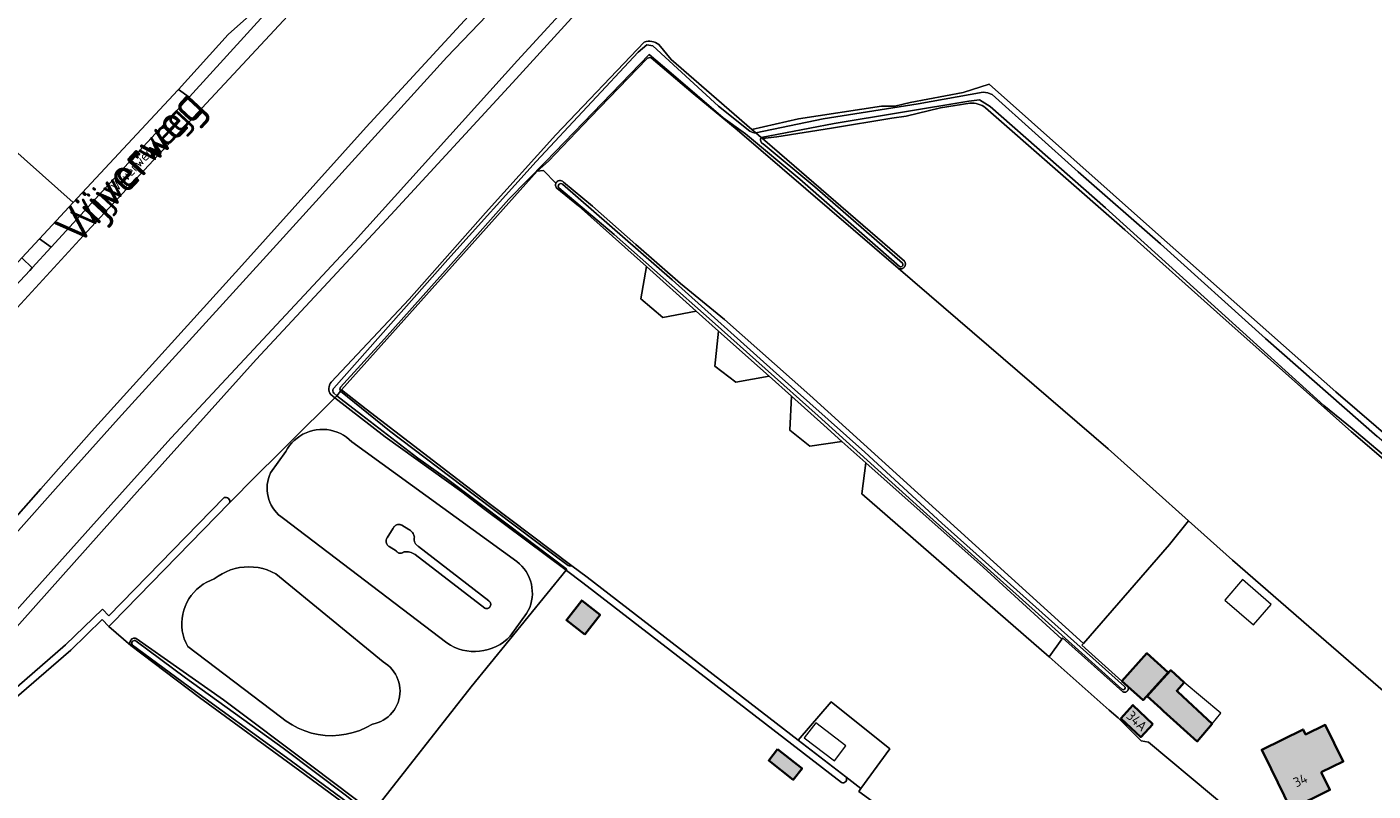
# Model space of a CAD drawing. Header units: metres. Extents: x 200031 to 204075, y 460125 to 464703.
# Tile 107 of 178: x 201683 to 201932, y 463944 to 464085. Entities that reach past the tile are written whole.
import ezdxf
from ezdxf.enums import TextEntityAlignment as Align

# ---------------------------------------------------------------- set-up
doc = ezdxf.new("R2010")
doc.units = ezdxf.units.M
doc.header["$LTSCALE"] = 2
for name, color, linetype, lineweight in [('B-WE-GR-BOS_GEMENGD-GV', 253, 'Continuous', 13), ('B-WE-GR-BOS_LOOF-GV', 253, 'Continuous', 13), ('B-WE-GR-GRAS-GV', 253, 'Continuous', 13), ('B-WE-OG-BEBOUWING-GV', 253, 'Continuous', 35), ('B-WE-OG-BEBOUWING-T18', 253, 'Continuous', 18), ('B-WE-OG-BEBOUWING_LUIFEL-GV', 253, 'Continuous', 18), ('B-WE-OG-TERREIN_ERF-GV', 253, 'Continuous', 18), ('B-WE-OG-TOPOGRAFIE-T18', 250, 'Continuous', 18), ('B-WE-OG-TOPOGRAFIE-T25_2000', 250, 'Continuous', 18), ('B-WE-OG-TOPOGRAFIE-T25_2500', 250, 'Continuous', 18), ('B-WE-OG-WATER-GV', 253, 'Continuous', 18), ('B-WE-OG-WATER_GREPPEL-GV', 253, 'Continuous', 18), ('B-WE-OG-WATER_MEER-GV', 253, 'Continuous', 18), ('B-WE-OG-WATER_SLOOT-GV', 253, 'Continuous', 18), ('B-WE-OG-WEG-GV', 253, 'Continuous', 18), ('B-WE-VH-VERHARDING_BETON-A', 254, 'Continuous', 25), ('B-WE-VH-VERHARDING_BETONSTRAATSTEEN-GV', 253, 'Continuous', 18), ('B-WE-VH-VERHARDING_FUNDERING_ZAND-GV', 253, 'Continuous', 18)]:
    doc.layers.add(name, color=color, linetype=linetype, lineweight=lineweight)
doc.styles.add('NLCS-ISO-M1000-T18', font='NLCS-ISO.ttf', dxfattribs={"height": 1.8})
doc.styles.add('NLCS-ISO-M2000-T25', font='NLCS-ISO.ttf', dxfattribs={"height": 5})
doc.styles.add('NLCS-ISO-M2500-T25', font='NLCS-ISO.ttf', dxfattribs={"height": 6.25})

msp = doc.modelspace()

# ---------------------------------------------------------------- hatches: boundary and pattern name
at = {"layer": 'B-WE-VH-VERHARDING_BETON-A'}
h = msp.add_hatch(color=256, dxfattribs=at)
h.dxf.hatch_style = 1
h.paths.add_polyline_path([(201786.31, 463973.14), (201789.11, 463976.75), (201785.7, 463979.41), (201782.89, 463975.8)])
h = msp.add_hatch(color=256, dxfattribs=at)
h.dxf.hatch_style = 1
h.paths.add_polyline_path([(201886.407, 463963.57), (201889.212, 463961.037), (201893.829, 463966.151), (201889.924, 463969.676), (201885.308, 463964.562), (201886.375, 463963.599)])
h = msp.add_hatch(color=256, dxfattribs=at)
h.dxf.hatch_style = 1
h.paths.add_polyline_path([(201893.02, 463959.02), (201899.22, 463953.42), (201901.95, 463956.66), (201895.66, 463962.55), (201895.426, 463962.761), (201896.822, 463964.305), (201894.341, 463966.548), (201892.94, 463965), (201890, 463961.75), (201892.483, 463959.505)])
h = msp.add_hatch(color=256, dxfattribs=at)
h.dxf.hatch_style = 1
h.paths.add_polyline_path([(201891.039, 463956.63), (201887.343, 463960.136), (201885.153, 463957.637), (201888.803, 463954.234)])
h = msp.add_hatch(color=256, dxfattribs=at)
h.dxf.hatch_style = 1
h.paths.add_polyline_path([(201922.08, 463947.735), (201926.123, 463949.711), (201922.819, 463956.466), (201919.188, 463954.709), (201918.737, 463955.63), (201911.1, 463951.89), (201912.834, 463948.353), (201916.458, 463940.941), (201923.676, 463944.47)])
h = msp.add_hatch(color=256, dxfattribs=at)
h.dxf.hatch_style = 1
h.paths.add_polyline_path([(201821.83, 463951.98), (201820.2, 463949.9), (201824.72, 463946.35), (201826.35, 463948.43)])

# ---------------------------------------------------------------- linework, layer by layer
at = {"layer": 'B-WE-GR-BOS_GEMENGD-GV', "flags": 128}
for points in [[(201667.167, 463978.764), (201685.953, 464000), (201695.31, 464010.576), (201723.036, 464041.177), (201745.96, 464066.71), (201770.59, 464093.501), (201794.21, 464118.603), (201780.226, 464123.9), (201770.83, 464127.92), (201761.248, 464132.857), (201754.357, 464136.838), (201753.472, 464136.816), (201753.698, 464135.299), (201755.679, 464130.766), (201756.947, 464126.929), (201757.392, 464123.265), (201756.937, 464119.64), (201755.1, 464115.773), (201751.912, 464110.254), (201734.064, 464089.922), (201717.348, 464071.964), (201694.464, 464047.391), (201658.526, 464008.29)], [(201796.593, 464100.855), (201772.961, 464074.895), (201750.514, 464050.542), (201725.675, 464023.873), (201705.632, 464001.553), (201704.244, 464000), (201679.994, 463972.852)], [(201739.51, 464019.663), (201753.89, 464034.982), (201767.988, 464050.909), (201780.952, 464065.308), (201797.237, 464082.407)], [(201799.918, 464081.949), (201802.186, 464079.164), (201817.106, 464066.293), (201825.677, 464068.209), (201841.013, 464070.596), (201843.447, 464070.573), (201846.299, 464071.251), (201856.036, 464073.092), (201860.824, 464074.63), (201891.53, 464047.328), (201924.77, 464017.882), (201936.133, 464008.108)], [(201720.739, 463997.392), (201722.77, 463999.475), (201723.656, 464000.377), (201740.194, 464016.796), (201739.43, 464017.389)], [(201680.12, 463962.224), (201690.545, 463971.244), (201697.344, 463977.826), (201698.534, 463976.589), (201719.776, 463998.377)]]:
    msp.add_lwpolyline(points, dxfattribs=at)
at = {"layer": 'B-WE-GR-BOS_GEMENGD-GV'}
for points in [[(201797.237, 464082.407, -0.2495698), (201799.918, 464081.949)], [(201739.43, 464017.389, -0.3386559), (201739.51, 464019.663)], [(201719.776, 463998.377, -0.6776653), (201720.739, 463997.392)]]:
    msp.add_lwpolyline(points, format="xyb", dxfattribs=at)
at = {"layer": 'B-WE-GR-BOS_LOOF-GV', "flags": 128}
for points in [[(201857.294, 464071.134), (201851.858, 464070.261), (201845.54, 464068.738), (201842.912, 464068.343), (201831.795, 464066.515), (201821.701, 464064.947), (201819.072, 464064.596), (201822.207, 464061.891), (201845.22, 464041.992), (201845.253, 464041.943), (201845.284, 464041.892), (201845.311, 464041.838), (201845.334, 464041.783), (201845.353, 464041.727), (201845.369, 464041.669), (201845.381, 464041.611), (201845.389, 464041.552), (201845.393, 464041.492), (201845.393, 464041.432), (201845.388, 464041.373), (201845.38, 464041.314), (201845.368, 464041.255), (201845.352, 464041.198), (201845.333, 464041.142), (201845.309, 464041.087), (201845.282, 464041.033), (201845.252, 464040.982), (201845.218, 464040.933), (201845.18, 464040.886), (201845.14, 464040.842), (201845.097, 464040.801), (201845.052, 464040.763), (201845.003, 464040.728), (201844.953, 464040.696), (201844.9, 464040.667), (201844.846, 464040.642), (201844.79, 464040.621), (201844.733, 464040.604), (201844.675, 464040.59), (201844.616, 464040.581), (201844.557, 464040.575), (201844.497, 464040.573), (201844.438, 464040.576), (201844.378, 464040.582), (201844.319, 464040.593), (201844.261, 464040.607), (201844.205, 464040.625), (201844.149, 464040.647), (201844.095, 464040.672), (201844.065, 464040.688), (201882.809, 464007.387), (201891.038, 464000), (201897.62, 463994.091), (201905.696, 463986.842), (201919.801, 463974.613), (201949.462, 463948.896)], [(201979.94, 463965.678), (201967.224, 463976.339), (201949.432, 463991.867), (201927.616, 464010.56), (201903.969, 464031.537), (201885.845, 464047.76), (201860.184, 464070.296)], [(201703.571, 463972.406), (201719.657, 463961.091), (201736.165, 463948.697), (201747.221, 463940.402), (201765.35, 463963.462), (201782.828, 463985.015), (201767.829, 463996.204), (201763.623, 463999.426), (201749.474, 464009.589), (201740.194, 464016.796), (201723.656, 464000.377), (201722.77, 463999.475), (201720.739, 463997.392), (201699.138, 463975.237), (201698.528, 463974.61), (201702.561, 463971.097)]]:
    msp.add_lwpolyline(points, dxfattribs=at)
at = {"layer": 'B-WE-GR-BOS_LOOF-GV'}
for points in [[(201860.184, 464070.296, 0.1752883), (201857.294, 464071.134)], [(201702.561, 463971.097, -0.4948149), (201702.925, 463972.41)], [(201702.925, 463972.41, -0.195082), (201703.571, 463972.406)]]:
    msp.add_lwpolyline(points, format="xyb", dxfattribs=at)
at = {"layer": 'B-WE-GR-BOS_LOOF-GV', "flags": 128}
for points in [[(201769.949, 463970.923), (201769.216, 463970.602), (201768.458, 463970.348), (201767.681, 463970.161), (201766.89, 463970.044), (201766.092, 463969.997), (201765.293, 463970.021), (201764.499, 463970.115), (201763.716, 463970.279), (201762.951, 463970.511), (201762.21, 463970.81), (201761.497, 463971.173), (201760.82, 463971.598), (201730.713, 463994.551), (201730.254, 463994.876), (201729.824, 463995.238), (201729.426, 463995.636), (201729.064, 463996.066), (201728.739, 463996.525), (201728.455, 463997.011), (201728.212, 463997.518), (201728.014, 463998.045), (201727.861, 463998.586), (201727.755, 463999.138), (201727.696, 463999.698), (201727.685, 464000.26), (201727.721, 464000.821), (201727.805, 464001.377), (201727.936, 464001.924), (201728.113, 464002.458), (201728.335, 464002.975), (201731.142, 464006.875), (201731.466, 464007.441), (201731.837, 464007.977), (201732.253, 464008.479), (201732.711, 464008.943), (201733.207, 464009.366), (201733.737, 464009.745), (201734.298, 464010.077), (201734.886, 464010.359), (201735.496, 464010.59), (201736.123, 464010.767), (201736.763, 464010.89), (201737.411, 464010.957), (201738.063, 464010.969), (201738.714, 464010.924), (201739.358, 464010.823), (201739.991, 464010.667), (201740.608, 464010.458), (201741.205, 464010.196), (201741.777, 464009.883), (201742.32, 464009.523), (201742.831, 464009.117), (201743.304, 464008.669), (201773.762, 463986.573), (201774.242, 463986.171), (201774.686, 463985.73), (201775.091, 463985.252), (201775.452, 463984.741), (201775.769, 463984.201), (201776.037, 463983.635), (201776.257, 463983.049), (201776.425, 463982.445), (201776.54, 463981.83), (201776.602, 463981.207), (201776.611, 463980.581), (201776.565, 463979.957), (201776.466, 463979.338), (201776.314, 463978.731), (201776.111, 463978.139), (201775.857, 463977.566), (201775.555, 463977.018), (201772.514, 463972.806), (201771.938, 463972.252), (201771.315, 463971.751), (201770.65, 463971.306)], [(201714.157, 463980.914), (201714.691, 463981.459), (201715.271, 463981.955), (201715.893, 463982.398), (201716.552, 463982.784), (201717.242, 463983.111), (201717.958, 463983.375), (201718.651, 463983.886), (201719.385, 463984.337), (201720.154, 463984.724), (201720.954, 463985.044), (201721.777, 463985.295), (201722.619, 463985.476), (201723.474, 463985.585), (201724.334, 463985.621), (201725.195, 463985.584), (201726.049, 463985.474), (201726.891, 463985.292), (201727.714, 463985.04), (201728.513, 463984.719), (201729.282, 463984.331), (201749.083, 463968.071), (201749.54, 463967.783), (201749.971, 463967.456), (201750.371, 463967.093), (201750.738, 463966.696), (201751.069, 463966.269), (201751.362, 463965.815), (201751.614, 463965.336), (201751.823, 463964.838), (201751.987, 463964.323), (201752.107, 463963.796), (201752.179, 463963.26), (201752.205, 463962.721), (201752.183, 463962.18), (201752.115, 463961.644), (201752, 463961.116), (201751.839, 463960.6), (201751.634, 463960.1), (201751.386, 463959.62), (201751.097, 463959.163), (201750.769, 463958.734), (201750.405, 463958.334), (201750.007, 463957.968), (201749.579, 463957.638), (201749.124, 463957.346), (201748.645, 463957.096), (201748.147, 463956.888), (201747.631, 463956.724), (201747.104, 463956.606), (201745.97, 463955.978), (201744.784, 463955.455), (201743.555, 463955.041), (201742.295, 463954.739), (201741.012, 463954.552), (201739.718, 463954.481), (201738.422, 463954.527), (201737.136, 463954.689), (201735.87, 463954.967), (201734.634, 463955.357), (201733.438, 463955.857), (201732.292, 463956.463), (201731.205, 463957.17), (201730.186, 463957.971), (201713.046, 463970.955), (201712.704, 463971.638), (201712.424, 463972.348), (201712.208, 463973.08), (201712.057, 463973.828), (201711.973, 463974.587), (201711.956, 463975.35), (201712.007, 463976.112), (201712.126, 463976.866), (201712.31, 463977.607), (201712.559, 463978.329), (201712.871, 463979.026), (201713.243, 463979.692), (201713.673, 463980.323)]]:
    msp.add_lwpolyline(points, close=True, dxfattribs=at)
at = {"layer": 'B-WE-GR-GRAS-GV', "flags": 128}
for points in [[(201860.409, 464217.607), (201853.8, 464201.022), (201846.365, 464182.705), (201842.757, 464175.63), (201838.918, 464169.458), (201834.227, 464162.033), (201827.319, 464154.825), (201811.714, 464138.597), (201798.719, 464125.418), (201793.243, 464120.616), (201794.21, 464118.603), (201770.59, 464093.501), (201745.96, 464066.71), (201723.036, 464041.177), (201695.31, 464010.576), (201685.953, 464000), (201667.167, 463978.764)], [(201675.933, 463985.744), (201688.683, 464000), (201700.313, 464013.003), (201729.433, 464045), (201760.812, 464079.631), (201788.856, 464108.864), (201793.332, 464114.28), (201796.421, 464117.765), (201797.337, 464118.952), (201806.2, 464128.181), (201826.048, 464149.033), (201837.646, 464161.941), (201843.216, 464168.802), (201846.458, 464173.69), (201849.751, 464180.843), (201855.533, 464195.651), (201859.807, 464206.469), (201862.974, 464214.538)], [(201645.327, 464061.479), (201651.511, 464057.103), (201676.887, 464038.186), (201677.75, 464037.598), (201677.769, 464037.585), (201677.773, 464037.582), (201682.481, 464042.628), (201685.708, 464046.096), (201691.945, 464052.799), (201653.454, 464087.044), (201715.663, 464156.528), (201717.651, 464158.749), (201718.6, 464159.809), (201719.618, 464160.946), (201656.299, 464197.078), (201473.452, 463999.74), (201473.51, 463999.711)], [(201797.592, 464104.895), (201773.87, 464079.026), (201743.808, 464045.672), (201710.027, 464009.415), (201701.548, 464000), (201675.614, 463971.199)], [(201679.994, 463972.852), (201704.244, 464000), (201705.632, 464001.553), (201725.675, 464023.873), (201750.514, 464050.542), (201772.961, 464074.895), (201796.593, 464100.855)], [(201797.7, 464079.287), (201787.337, 464068.543), (201779.609, 464060.413), (201777.493, 464058.613)], [(201782.336, 464056.589), (201787.675, 464052.162), (201795.669, 464045.068), (201803.951, 464037.85), (201812.058, 464031.233), (201827.761, 464017.305), (201878.211, 463971.451), (201894.071, 463989.758), (201897.62, 463994.091), (201891.038, 464000), (201882.809, 464007.387), (201844.065, 464040.688), (201814.344, 464066.234), (201806.232, 464072.903), (201798.49, 464079.499)], [(201780.952, 464056.379), (201778.646, 464058.685), (201777.493, 464058.613), (201741.39, 464018.261), (201745.937, 464014.724), (201764.451, 464000.507), (201768.652, 463997.29), (201783.915, 463985.829), (201786.715, 463983.727), (201825.632, 463953.643), (201831.682, 463960.724), (201842.54, 463952.034), (201837.171, 463944.724), (201836.79, 463944.2), (201840.623, 463941.422), (201852.545, 463932.779), (201857.845, 463928.437)], [(201777.493, 464058.613), (201778.646, 464058.685), (201780.952, 464056.379)], [(201797.636, 464041.012), (201785.128, 464052.203), (201781.118, 464055.433)], [(201913.485, 463933.85), (201890.216, 463953.262), (201888.845, 463953.514), (201884.611, 463957.747), (201882.99, 463959.182), (201871.906, 463968.992), (201837.379, 463999.066), (201838.116, 464004.815), (201833.696, 464008.758), (201827.79, 464007.866), (201824.066, 464010.851), (201824.381, 464017.082), (201820.249, 464020.779), (201814.104, 464019.702), (201810.264, 464022.639), (201810.947, 464029.102), (201806.83, 464032.785), (201800.655, 464031.588), (201796.64, 464035.017), (201797.636, 464041.012)], [(201663.742, 463876.207), (201688.504, 463860.777), (201716.276, 463843.828), (201718.538, 463844.737), (201721.688, 463846.002), (201726.765, 463848.561), (201734.938, 463852.256), (201735.479, 463852.501), (201734.985, 463853.57), (201717.721, 463889.725), (201711.451, 463903.14), (201750.305, 463921.435), (201760.717, 463925.85), (201761.956, 463927.467), (201761.489, 463927.844), (201751.207, 463935.146), (201733.72, 463948.002), (201715.223, 463961.492), (201702.561, 463971.097), (201698.528, 463974.61), (201697.309, 463975.876), (201691.475, 463970.228), (201681.023, 463961.184)]]:
    msp.add_lwpolyline(points, dxfattribs=at)
at = {"layer": 'B-WE-GR-GRAS-GV'}
for points in [[(201798.49, 464079.499, 0.2929572), (201797.7, 464079.287)], [(201781.118, 464055.433, -0.3129071), (201780.952, 464056.379)], [(201780.952, 464056.379, -0.5360644), (201782.336, 464056.589)]]:
    msp.add_lwpolyline(points, format="xyb", dxfattribs=at)
at = {"layer": 'B-WE-GR-GRAS-GV', "flags": 128}
for points in [[(201797.636, 464041.012), (201796.64, 464035.017), (201800.655, 464031.588), (201806.83, 464032.785)], [(201810.947, 464029.102), (201810.264, 464022.639), (201814.104, 464019.702), (201820.249, 464020.779)], [(201833.696, 464008.758), (201830.372, 464011.722), (201824.381, 464017.082), (201824.066, 464010.851), (201827.79, 464007.866)], [(201874.242, 463972.287), (201859.741, 463985.528), (201838.116, 464004.815), (201837.379, 463999.066), (201871.906, 463968.992)], [(201749.784, 463990.877), (201749.74, 463990.789), (201749.704, 463990.697), (201749.675, 463990.603), (201749.656, 463990.506), (201749.645, 463990.408), (201749.642, 463990.309), (201749.648, 463990.211), (201749.663, 463990.113), (201749.686, 463990.017), (201749.718, 463989.924), (201749.758, 463989.834), (201749.806, 463989.747), (201749.861, 463989.665), (201749.923, 463989.588), (201749.991, 463989.517), (201750.065, 463989.453), (201750.145, 463989.395), (201750.23, 463989.344), (201751.49, 463988.541), (201751.54, 463988.476), (201751.595, 463988.415), (201751.655, 463988.36), (201751.72, 463988.309), (201751.789, 463988.265), (201751.861, 463988.226), (201751.936, 463988.194), (201752.014, 463988.168), (201752.094, 463988.149), (201752.175, 463988.137), (201752.256, 463988.132), (201752.338, 463988.134), (201752.42, 463988.142), (201752.5, 463988.158), (201752.579, 463988.181), (201752.656, 463988.21), (201752.729, 463988.245), (201752.8, 463988.287), (201752.867, 463988.335), (201752.929, 463988.388), (201753.201, 463988.404), (201753.474, 463988.398), (201753.745, 463988.369), (201754.012, 463988.318), (201754.275, 463988.245), (201754.531, 463988.15), (201754.778, 463988.035), (201755.014, 463987.899), (201767.839, 463977.994), (201767.899, 463977.968), (201767.962, 463977.947), (201768.026, 463977.932), (201768.091, 463977.922), (201768.156, 463977.918), (201768.222, 463977.92), (201768.287, 463977.927), (201768.352, 463977.94), (201768.415, 463977.958), (201768.476, 463977.982), (201768.535, 463978.011), (201768.591, 463978.045), (201768.644, 463978.083), (201768.694, 463978.127), (201768.74, 463978.174), (201768.781, 463978.225), (201768.818, 463978.279), (201768.85, 463978.337), (201768.877, 463978.397), (201768.899, 463978.459), (201768.915, 463978.522), (201768.926, 463978.587), (201768.931, 463978.653), (201768.93, 463978.718), (201768.924, 463978.784), (201768.912, 463978.848), (201768.895, 463978.912), (201768.872, 463978.973), (201768.844, 463979.033), (201768.811, 463979.09), (201768.773, 463979.143), (201768.731, 463979.194), (201768.684, 463979.24), (201768.634, 463979.282), (201768.58, 463979.32), (201755.638, 463989.381), (201755.527, 463989.442), (201755.421, 463989.512), (201755.322, 463989.59), (201755.23, 463989.677), (201755.146, 463989.772), (201755.07, 463989.873), (201755.004, 463989.981), (201754.946, 463990.093), (201754.899, 463990.211), (201754.862, 463990.332), (201754.835, 463990.456), (201754.819, 463990.581), (201754.814, 463990.708), (201754.82, 463990.834), (201754.837, 463990.959), (201754.864, 463991.083), (201754.824, 463991.263), (201754.768, 463991.439), (201754.696, 463991.608), (201754.609, 463991.771), (201754.507, 463991.925), (201754.392, 463992.069), (201754.264, 463992.202), (201754.125, 463992.323), (201753.975, 463992.43), (201753.816, 463992.524), (201752.563, 463993.272), (201752.479, 463993.32), (201752.391, 463993.361), (201752.3, 463993.394), (201752.206, 463993.419), (201752.111, 463993.436), (201752.014, 463993.444), (201751.917, 463993.443), (201751.821, 463993.434), (201751.725, 463993.417), (201751.632, 463993.391), (201751.541, 463993.357), (201751.453, 463993.316), (201751.37, 463993.267), (201751.291, 463993.21), (201751.217, 463993.147), (201751.149, 463993.078), (201751.088, 463993.003), (201751.033, 463992.923), (201750.986, 463992.838), (201750.946, 463992.75), (201749.836, 463990.961)], [(201837.171, 463944.724), (201842.54, 463952.034), (201831.682, 463960.724), (201825.632, 463953.643), (201834.406, 463946.861)]]:
    msp.add_lwpolyline(points, close=True, dxfattribs=at)
at = {"layer": 'B-WE-OG-BEBOUWING-GV', "flags": 128}
for points in [[(201786.31, 463973.14), (201789.11, 463976.75), (201785.7, 463979.41), (201782.89, 463975.8)], [(201886.407, 463963.57), (201889.212, 463961.037), (201893.829, 463966.151), (201889.924, 463969.676), (201885.308, 463964.562), (201886.375, 463963.599)], [(201893.02, 463959.02), (201899.22, 463953.42), (201901.95, 463956.66), (201895.66, 463962.55), (201895.426, 463962.761), (201896.822, 463964.305), (201894.341, 463966.548), (201892.94, 463965), (201890, 463961.75), (201892.483, 463959.505)], [(201891.039, 463956.63), (201887.343, 463960.136), (201885.153, 463957.637), (201888.803, 463954.234)], [(201922.08, 463947.735), (201926.123, 463949.711), (201922.819, 463956.466), (201919.188, 463954.709), (201918.737, 463955.63), (201911.1, 463951.89), (201912.834, 463948.353), (201916.458, 463940.941), (201923.676, 463944.47)], [(201821.83, 463951.98), (201820.2, 463949.9), (201824.72, 463946.35), (201826.35, 463948.43)]]:
    msp.add_lwpolyline(points, close=True, dxfattribs=at)
at = {"layer": 'B-WE-OG-BEBOUWING_LUIFEL-GV', "flags": 128}
for points in [[(201909.594, 463974.915), (201912.869, 463978.693), (201907.58, 463983.278), (201904.305, 463979.5)], [(201901.95, 463956.66), (201903.588, 463958.604), (201896.822, 463964.305), (201895.426, 463962.761), (201895.66, 463962.55)], [(201828.88, 463956.856), (201826.753, 463954.077), (201832.31, 463949.821), (201834.438, 463952.6)]]:
    msp.add_lwpolyline(points, close=True, dxfattribs=at)
at = {"layer": 'B-WE-OG-TERREIN_ERF-GV', "flags": 128}
for points in [[(201711.357, 464073.664), (201720.506, 464083.813), (201727.252, 464089.813), (201740.731, 464106.371), (201744.237, 464110.79), (201745.792, 464109.912), (201750.329, 464115.578), (201752.55, 464120.447), (201753.235, 464124.64), (201751.828, 464129.573), (201750.135, 464134.464), (201747.702, 464137.262), (201745.825, 464140.204), (201715.663, 464156.528), (201653.454, 464087.044), (201691.945, 464052.799), (201711.243, 464073.538)], [(201786.31, 463973.14), (201782.89, 463975.8), (201785.7, 463979.41), (201789.11, 463976.75)], [(201895.66, 463962.55), (201901.95, 463956.66), (201899.22, 463953.42), (201893.02, 463959.02), (201892.483, 463959.505), (201890, 463961.75), (201892.94, 463965), (201894.341, 463966.548), (201896.822, 463964.305), (201895.426, 463962.761)], [(201885.153, 463957.637), (201887.343, 463960.136), (201891.039, 463956.63), (201888.803, 463954.234)], [(201922.819, 463956.466), (201926.123, 463949.711), (201922.08, 463947.735), (201923.676, 463944.47), (201916.458, 463940.941), (201912.834, 463948.353), (201911.1, 463951.89), (201918.737, 463955.63), (201919.188, 463954.709)], [(201821.83, 463951.98), (201826.35, 463948.43), (201824.72, 463946.35), (201820.2, 463949.9)]]:
    msp.add_lwpolyline(points, close=True, dxfattribs=at)
for points in [[(201949.462, 463948.896), (201919.801, 463974.613), (201905.696, 463986.842), (201897.62, 463994.091), (201894.071, 463989.758), (201878.211, 463971.451), (201877.95, 463971.149), (201885.308, 463964.562), (201889.924, 463969.676), (201893.829, 463966.151), (201889.212, 463961.037), (201886.407, 463963.57), (201886.437, 463963.517), (201886.461, 463963.461), (201886.481, 463963.404), (201886.496, 463963.345), (201886.506, 463963.285), (201886.511, 463963.224), (201886.51, 463963.163), (201886.504, 463963.103), (201886.493, 463963.043), (201886.476, 463962.984), (201886.455, 463962.927), (201886.429, 463962.872), (201886.398, 463962.82), (201886.363, 463962.77), (201886.323, 463962.724), (201886.28, 463962.681), (201886.233, 463962.642), (201886.184, 463962.607), (201886.131, 463962.577), (201886.076, 463962.551), (201886.018, 463962.53), (201885.96, 463962.514), (201885.9, 463962.504), (201885.839, 463962.498), (201885.778, 463962.498), (201885.717, 463962.503), (201885.658, 463962.514), (201885.599, 463962.529), (201885.541, 463962.55), (201885.486, 463962.575), (201874.395, 463972.503), (201874.242, 463972.287), (201871.906, 463968.992), (201882.99, 463959.182), (201884.611, 463957.747), (201888.845, 463953.514), (201890.216, 463953.262), (201913.485, 463933.85)], [(201833.602, 463945.831), (201785.923, 463982.691), (201782.929, 463984.939), (201782.828, 463985.015), (201765.35, 463963.462), (201747.221, 463940.402), (201749.489, 463938.701), (201769.413, 463924.178), (201788.203, 463909.831)], [(201857.845, 463928.437), (201852.545, 463932.779), (201840.623, 463941.422), (201836.79, 463944.2), (201837.171, 463944.724), (201834.406, 463946.861)]]:
    msp.add_lwpolyline(points, dxfattribs=at)
at = {"layer": 'B-WE-OG-TERREIN_ERF-GV'}
msp.add_lwpolyline([(201834.406, 463946.861, -0.7841314), (201833.602, 463945.831)], format="xyb", dxfattribs=at)
at = {"layer": 'B-WE-OG-WATER-GV', "flags": 128}
for points in [[(201798.841, 464081.719), (201797.736, 464081.876), (201796.088, 464080.521), (201777.28, 464060.389), (201761.007, 464042.271), (201740.025, 464018.583), (201739.93, 464018.481)], [(201741.248, 464018.771), (201749.328, 464027.673), (201763.131, 464043.097), (201772.257, 464053.446), (201779.078, 464060.344), (201798.166, 464080.101), (201802.625, 464076.307), (201811.786, 464068.433), (201815.914, 464065.446), (201825.951, 464057.14), (201844.298, 464041.02)], [(201816.699, 464065.951), (201810.945, 464070.581), (201798.841, 464081.719)], [(201818.822, 464064.812), (201817.832, 464065.666)], [(201844.833, 464041.614), (201828.67, 464055.689), (201819.179, 464063.599)], [(201740.026, 464017.656), (201740.572, 464017.171), (201741.21, 464018.022)], [(201702.882, 463971.195), (201713.119, 463963.612), (201731.258, 463950.434), (201747.11, 463938.797), (201760.835, 463928.699), (201770.78, 463921.168), (201786.916, 463909.028)], [(201787.476, 463909.654), (201773.5, 463920.074), (201762.421, 463928.073), (201746.749, 463939.802), (201742.314, 463943.385), (201730.679, 463952.159), (201712.646, 463965.154), (201703.561, 463971.936)]]:
    msp.add_lwpolyline(points, dxfattribs=at)
at = {"layer": 'B-WE-OG-WATER-GV'}
for points in [[(201817.832, 464065.666, -0.1484412), (201816.699, 464065.951)], [(201819.179, 464063.599, -0.4720168), (201818.822, 464064.812)], [(201844.298, 464041.02, 0.8831241), (201844.833, 464041.614)], [(201739.93, 464018.481, 0.3519728), (201740.026, 464017.656)], [(201741.21, 464018.022, -0.2668145), (201741.248, 464018.771)], [(201703.561, 463971.936, 0.9294692), (201702.882, 463971.195)]]:
    msp.add_lwpolyline(points, format="xyb", dxfattribs=at)
at = {"layer": 'B-WE-OG-WATER_GREPPEL-GV', "flags": 128}
for points in [[(201687.868, 464044.559), (201704.858, 464063.085), (201713.322, 464072.211), (201711.357, 464073.664), (201711.243, 464073.538), (201691.945, 464052.799), (201685.708, 464046.096)], [(201677.77, 464037.579), (201677.751, 464037.558), (201676.537, 464036.257), (201674.708, 464034.335), (201654.766, 464013.38), (201656.906, 464011.523), (201661.635, 464016.494), (201683.956, 464040.293), (201684.392, 464040.769), (201682.481, 464042.628), (201677.773, 464037.582)]]:
    msp.add_lwpolyline(points, close=True, dxfattribs=at)
at = {"layer": 'B-WE-OG-WATER_GREPPEL-GV'}
for points in [[(201782.191, 464056.162, 0.9514442), (201781.492, 464055.506)], [(201720.739, 463997.392, 0.6776653), (201719.776, 463998.377)], [(201782.809, 463985.338, -0.1878242), (201782.929, 463984.939)], [(201783.915, 463985.829, -0.0818524), (201783.183, 463985.847)], [(201885.319, 463963.087, 1.1947598), (201885.771, 463963.56)], [(201833.602, 463945.831, 0.7841314), (201834.406, 463946.861)]]:
    msp.add_lwpolyline(points, format="xyb", dxfattribs=at)
at = {"layer": 'B-WE-OG-WATER_GREPPEL-GV', "flags": 128}
for points in [[(201781.492, 464055.506), (201791.678, 464046.937), (201809.738, 464030.938), (201829.339, 464013.492), (201849.36, 463995.338), (201869.301, 463977.431), (201885.319, 463963.087)], [(201885.771, 463963.56), (201864.758, 463982.383), (201852.133, 463993.666), (201837.907, 464006.76), (201821.016, 464021.85), (201802.377, 464038.526), (201782.191, 464056.162)], [(201783.183, 463985.847), (201777.419, 463990.174), (201765.93, 463998.848), (201750.262, 464010.708), (201741.21, 464018.022), (201740.572, 464017.171), (201745.105, 464013.646), (201755.506, 464005.659), (201760.784, 464001.905), (201772.213, 463993.325), (201782.809, 463985.338)], [(201719.776, 463998.377), (201698.534, 463976.589), (201697.344, 463977.826), (201690.545, 463971.244), (201680.12, 463962.224)], [(201681.023, 463961.184), (201691.475, 463970.228), (201697.309, 463975.876), (201698.528, 463974.61), (201699.138, 463975.237), (201720.739, 463997.392)], [(201825.632, 463953.643), (201786.715, 463983.727), (201783.915, 463985.829)], [(201782.929, 463984.939), (201785.923, 463982.691), (201833.602, 463945.831)], [(201834.406, 463946.861), (201825.632, 463953.643)]]:
    msp.add_lwpolyline(points, dxfattribs=at)
at = {"layer": 'B-WE-OG-WATER_MEER-GV', "flags": 128}
for points in [[(201735.496, 464010.59), (201734.886, 464010.359), (201734.298, 464010.077), (201733.737, 464009.745), (201733.207, 464009.366), (201732.711, 464008.943), (201732.253, 464008.479), (201731.837, 464007.977), (201731.466, 464007.441), (201731.142, 464006.875), (201728.335, 464002.975), (201728.113, 464002.458), (201727.936, 464001.924), (201727.805, 464001.377), (201727.721, 464000.821), (201727.685, 464000.26), (201727.696, 463999.698), (201727.755, 463999.138), (201727.861, 463998.586), (201728.014, 463998.045), (201728.212, 463997.518), (201728.455, 463997.011), (201728.739, 463996.525), (201729.064, 463996.066), (201729.426, 463995.636), (201729.824, 463995.238), (201730.254, 463994.876), (201730.713, 463994.551), (201760.82, 463971.598), (201761.497, 463971.173), (201762.21, 463970.81), (201762.951, 463970.511), (201763.716, 463970.279), (201764.499, 463970.115), (201765.293, 463970.021), (201766.092, 463969.997), (201766.89, 463970.044), (201767.681, 463970.161), (201768.458, 463970.348), (201769.216, 463970.602), (201769.949, 463970.923), (201770.65, 463971.306), (201771.315, 463971.751), (201771.938, 463972.252), (201772.514, 463972.806), (201775.555, 463977.018), (201775.857, 463977.566), (201776.111, 463978.139), (201776.314, 463978.731), (201776.466, 463979.338), (201776.565, 463979.957), (201776.611, 463980.581), (201776.602, 463981.207), (201776.54, 463981.83), (201776.425, 463982.445), (201776.257, 463983.049), (201776.037, 463983.635), (201775.769, 463984.201), (201775.452, 463984.741), (201775.091, 463985.252), (201774.686, 463985.73), (201774.242, 463986.171), (201773.762, 463986.573), (201743.304, 464008.669), (201742.831, 464009.117), (201742.32, 464009.523), (201741.777, 464009.883), (201741.205, 464010.196), (201740.608, 464010.458), (201739.991, 464010.667), (201739.358, 464010.823), (201738.714, 464010.924), (201738.063, 464010.969), (201737.411, 464010.957), (201736.763, 464010.89), (201736.123, 464010.767)], [(201749.784, 463990.877), (201749.836, 463990.961), (201750.946, 463992.75), (201750.986, 463992.838), (201751.033, 463992.923), (201751.088, 463993.003), (201751.149, 463993.078), (201751.217, 463993.147), (201751.291, 463993.21), (201751.37, 463993.267), (201751.453, 463993.316), (201751.541, 463993.357), (201751.632, 463993.391), (201751.725, 463993.417), (201751.821, 463993.434), (201751.917, 463993.443), (201752.014, 463993.444), (201752.111, 463993.436), (201752.206, 463993.419), (201752.3, 463993.394), (201752.391, 463993.361), (201752.479, 463993.32), (201752.563, 463993.272), (201753.816, 463992.524), (201753.975, 463992.43), (201754.125, 463992.323), (201754.264, 463992.202), (201754.392, 463992.069), (201754.507, 463991.925), (201754.609, 463991.771), (201754.696, 463991.608), (201754.768, 463991.439), (201754.824, 463991.263), (201754.864, 463991.083), (201754.837, 463990.959), (201754.82, 463990.834), (201754.814, 463990.708), (201754.819, 463990.581), (201754.835, 463990.456), (201754.862, 463990.332), (201754.899, 463990.211), (201754.946, 463990.093), (201755.004, 463989.981), (201755.07, 463989.873), (201755.146, 463989.772), (201755.23, 463989.677), (201755.322, 463989.59), (201755.421, 463989.512), (201755.527, 463989.442), (201755.638, 463989.381), (201768.58, 463979.32), (201768.634, 463979.282), (201768.684, 463979.24), (201768.731, 463979.194), (201768.773, 463979.143), (201768.811, 463979.09), (201768.844, 463979.033), (201768.872, 463978.973), (201768.895, 463978.912), (201768.912, 463978.848), (201768.924, 463978.784), (201768.93, 463978.718), (201768.931, 463978.653), (201768.926, 463978.587), (201768.915, 463978.522), (201768.899, 463978.459), (201768.877, 463978.397), (201768.85, 463978.337), (201768.818, 463978.279), (201768.781, 463978.225), (201768.74, 463978.174), (201768.694, 463978.127), (201768.644, 463978.083), (201768.591, 463978.045), (201768.535, 463978.011), (201768.476, 463977.982), (201768.415, 463977.958), (201768.352, 463977.94), (201768.287, 463977.927), (201768.222, 463977.92), (201768.156, 463977.918), (201768.091, 463977.922), (201768.026, 463977.932), (201767.962, 463977.947), (201767.899, 463977.968), (201767.839, 463977.994), (201755.014, 463987.899), (201754.778, 463988.035), (201754.531, 463988.15), (201754.275, 463988.245), (201754.012, 463988.318), (201753.745, 463988.369), (201753.474, 463988.398), (201753.201, 463988.404), (201752.929, 463988.388), (201752.867, 463988.335), (201752.8, 463988.287), (201752.729, 463988.245), (201752.656, 463988.21), (201752.579, 463988.181), (201752.5, 463988.158), (201752.42, 463988.142), (201752.338, 463988.134), (201752.256, 463988.132), (201752.175, 463988.137), (201752.094, 463988.149), (201752.014, 463988.168), (201751.936, 463988.194), (201751.861, 463988.226), (201751.789, 463988.265), (201751.72, 463988.309), (201751.655, 463988.36), (201751.595, 463988.415), (201751.54, 463988.476), (201751.49, 463988.541), (201750.23, 463989.344), (201750.145, 463989.395), (201750.065, 463989.453), (201749.991, 463989.517), (201749.923, 463989.588), (201749.861, 463989.665), (201749.806, 463989.747), (201749.758, 463989.834), (201749.718, 463989.924), (201749.686, 463990.017), (201749.663, 463990.113), (201749.648, 463990.211), (201749.642, 463990.309), (201749.645, 463990.408), (201749.656, 463990.506), (201749.675, 463990.603), (201749.704, 463990.697), (201749.74, 463990.789)], [(201752.205, 463962.721), (201752.179, 463963.26), (201752.107, 463963.796), (201751.987, 463964.323), (201751.823, 463964.838), (201751.614, 463965.336), (201751.362, 463965.815), (201751.069, 463966.269), (201750.738, 463966.696), (201750.371, 463967.093), (201749.971, 463967.456), (201749.54, 463967.783), (201749.083, 463968.071), (201729.282, 463984.331), (201728.513, 463984.719), (201727.714, 463985.04), (201726.891, 463985.292), (201726.049, 463985.474), (201725.195, 463985.584), (201724.334, 463985.621), (201723.474, 463985.585), (201722.619, 463985.476), (201721.777, 463985.295), (201720.954, 463985.044), (201720.154, 463984.724), (201719.385, 463984.337), (201718.651, 463983.886), (201717.958, 463983.375), (201717.242, 463983.111), (201716.552, 463982.784), (201715.893, 463982.398), (201715.271, 463981.955), (201714.691, 463981.459), (201714.157, 463980.914), (201713.673, 463980.323), (201713.243, 463979.692), (201712.871, 463979.026), (201712.559, 463978.329), (201712.31, 463977.607), (201712.126, 463976.866), (201712.007, 463976.112), (201711.956, 463975.35), (201711.973, 463974.587), (201712.057, 463973.828), (201712.208, 463973.08), (201712.424, 463972.348), (201712.704, 463971.638), (201713.046, 463970.955), (201730.186, 463957.971), (201731.205, 463957.17), (201732.292, 463956.463), (201733.438, 463955.857), (201734.634, 463955.357), (201735.87, 463954.967), (201737.136, 463954.689), (201738.422, 463954.527), (201739.718, 463954.481), (201741.012, 463954.552), (201742.295, 463954.739), (201743.555, 463955.041), (201744.784, 463955.455), (201745.97, 463955.978), (201747.104, 463956.606), (201747.631, 463956.724), (201748.147, 463956.888), (201748.645, 463957.096), (201749.124, 463957.346), (201749.579, 463957.638), (201750.007, 463957.968), (201750.405, 463958.334), (201750.769, 463958.734), (201751.097, 463959.163), (201751.386, 463959.62), (201751.634, 463960.1), (201751.839, 463960.6), (201752, 463961.116), (201752.115, 463961.644), (201752.183, 463962.18)]]:
    msp.add_lwpolyline(points, close=True, dxfattribs=at)
at = {"layer": 'B-WE-OG-WATER_SLOOT-GV', "flags": 128}
for points in [[(201788.856, 464108.864), (201760.812, 464079.631), (201729.433, 464045), (201700.313, 464013.003), (201688.683, 464000), (201675.933, 463985.744)], [(201675.614, 463971.199), (201701.548, 464000), (201710.027, 464009.415), (201743.808, 464045.672), (201773.87, 464079.026), (201797.592, 464104.895)], [(201797.237, 464082.407), (201780.952, 464065.308), (201767.988, 464050.909), (201753.89, 464034.982), (201739.51, 464019.663)], [(201739.93, 464018.481), (201740.025, 464018.583), (201761.007, 464042.271), (201777.28, 464060.389), (201796.088, 464080.521), (201797.736, 464081.876), (201798.841, 464081.719), (201810.945, 464070.581), (201816.699, 464065.951)], [(201815.914, 464065.446), (201811.786, 464068.433), (201802.625, 464076.307), (201798.166, 464080.101), (201779.078, 464060.344), (201772.257, 464053.446), (201763.131, 464043.097), (201749.328, 464027.673), (201741.248, 464018.771)], [(201817.832, 464065.666), (201817.106, 464066.293), (201802.186, 464079.164), (201799.918, 464081.949)], [(201741.21, 464018.022), (201741.39, 464018.261), (201777.493, 464058.613), (201779.609, 464060.413), (201787.337, 464068.543), (201797.7, 464079.287)], [(201798.49, 464079.499), (201806.232, 464072.903), (201814.344, 464066.234), (201844.065, 464040.688), (201844.095, 464040.672), (201844.149, 464040.647), (201844.205, 464040.625), (201844.261, 464040.607), (201844.319, 464040.593), (201844.378, 464040.582), (201844.438, 464040.576), (201844.497, 464040.573), (201844.557, 464040.575), (201844.616, 464040.581), (201844.675, 464040.59), (201844.733, 464040.604), (201844.79, 464040.621), (201844.846, 464040.642), (201844.9, 464040.667), (201844.953, 464040.696), (201845.003, 464040.728), (201845.052, 464040.763), (201845.097, 464040.801), (201845.14, 464040.842), (201845.18, 464040.886), (201845.218, 464040.933), (201845.252, 464040.982), (201845.282, 464041.033), (201845.309, 464041.087), (201845.333, 464041.142), (201845.352, 464041.198), (201845.368, 464041.255), (201845.38, 464041.314), (201845.388, 464041.373), (201845.393, 464041.432), (201845.393, 464041.492), (201845.389, 464041.552), (201845.381, 464041.611), (201845.369, 464041.669), (201845.353, 464041.727), (201845.334, 464041.783), (201845.311, 464041.838), (201845.284, 464041.892), (201845.253, 464041.943), (201845.22, 464041.992), (201822.207, 464061.891), (201819.072, 464064.596), (201818.822, 464064.812)], [(201936.133, 464008.108), (201924.77, 464017.882), (201891.53, 464047.328), (201860.824, 464074.63), (201856.036, 464073.092), (201846.299, 464071.251), (201843.447, 464070.573), (201841.013, 464070.596), (201825.677, 464068.209), (201817.106, 464066.293)], [(201817.832, 464065.666), (201830.205, 464068.226), (201847.76, 464071.033), (201859.713, 464073.133)], [(201859.713, 464073.133), (201847.76, 464071.033), (201830.205, 464068.226), (201817.832, 464065.666), (201818.822, 464064.812), (201832.281, 464067.376), (201857.086, 464071.522), (201859.083, 464071.713), (201861.051, 464070.524), (201882.275, 464051.842), (201922.541, 464015.383), (201927.81, 464011.105), (201939.624, 464001.094), (201940.881, 464000), (201964.81, 463979.18), (201980.54, 463965.862)], [(201861.414, 464072.699), (201877.264, 464058.47), (201892.433, 464045.168), (201911.794, 464027.738), (201932.361, 464009.644)], [(201982.002, 463966.312), (201961.734, 463984.201), (201944.259, 463999.552), (201932.361, 464009.644), (201911.794, 464027.738), (201892.433, 464045.168), (201877.264, 464058.47), (201861.414, 464072.699)], [(201860.184, 464070.296), (201885.845, 464047.76), (201903.969, 464031.537), (201927.616, 464010.56), (201949.432, 463991.867), (201967.224, 463976.339), (201979.94, 463965.678), (201980.54, 463965.862), (201964.81, 463979.18), (201940.881, 464000), (201939.624, 464001.094), (201927.81, 464011.105), (201922.541, 464015.383), (201882.275, 464051.842), (201861.051, 464070.524), (201859.083, 464071.713), (201857.086, 464071.522), (201832.281, 464067.376), (201818.822, 464064.812)], [(201819.072, 464064.596), (201821.701, 464064.947), (201831.795, 464066.515), (201842.912, 464068.343), (201845.54, 464068.738), (201851.858, 464070.261), (201857.294, 464071.134)], [(201844.298, 464041.02), (201825.951, 464057.14), (201815.914, 464065.446)], [(201817.106, 464066.293), (201817.832, 464065.666)], [(201818.822, 464064.812), (201819.072, 464064.596)], [(201819.179, 464063.599), (201828.67, 464055.689), (201844.833, 464041.614)], [(201781.118, 464055.433), (201785.128, 464052.203), (201797.636, 464041.012)], [(201885.319, 463963.087), (201869.301, 463977.431), (201849.36, 463995.338), (201829.339, 464013.492), (201809.738, 464030.938), (201791.678, 464046.937), (201781.492, 464055.506)], [(201782.191, 464056.162), (201802.377, 464038.526), (201821.016, 464021.85), (201837.907, 464006.76), (201852.133, 463993.666), (201864.758, 463982.383)], [(201797.636, 464041.012), (201806.83, 464032.785), (201810.947, 464029.102), (201820.249, 464020.779), (201824.381, 464017.082), (201830.372, 464011.722), (201833.696, 464008.758), (201838.116, 464004.815), (201859.741, 463985.528), (201874.242, 463972.287), (201874.395, 463972.503), (201885.486, 463962.575), (201885.541, 463962.55), (201885.599, 463962.529), (201885.658, 463962.514), (201885.717, 463962.503), (201885.778, 463962.498), (201885.839, 463962.498), (201885.9, 463962.504), (201885.96, 463962.514), (201886.018, 463962.53), (201886.076, 463962.551), (201886.131, 463962.577), (201886.184, 463962.607), (201886.233, 463962.642), (201886.28, 463962.681), (201886.323, 463962.724), (201886.363, 463962.77), (201886.398, 463962.82), (201886.429, 463962.872), (201886.455, 463962.927), (201886.476, 463962.984), (201886.493, 463963.043), (201886.504, 463963.103), (201886.51, 463963.163), (201886.511, 463963.224), (201886.506, 463963.285), (201886.496, 463963.345), (201886.481, 463963.404), (201886.461, 463963.461), (201886.437, 463963.517), (201886.407, 463963.57), (201886.375, 463963.599), (201885.308, 463964.562), (201877.95, 463971.149), (201878.211, 463971.451), (201827.761, 464017.305), (201812.058, 464031.233), (201803.951, 464037.85), (201795.669, 464045.068), (201787.675, 464052.162), (201782.336, 464056.589)], [(201739.43, 464017.389), (201740.194, 464016.796), (201740.572, 464017.171), (201740.026, 464017.656)], [(201783.915, 463985.829), (201768.652, 463997.29), (201764.451, 464000.507), (201745.937, 464014.724), (201741.39, 464018.261), (201741.21, 464018.022), (201750.262, 464010.708), (201765.93, 463998.848), (201777.419, 463990.174), (201783.183, 463985.847)], [(201755.506, 464005.659), (201745.105, 464013.646), (201740.572, 464017.171), (201740.194, 464016.796), (201749.474, 464009.589), (201763.623, 463999.426), (201767.829, 463996.204), (201782.828, 463985.015), (201782.929, 463984.939)], [(201782.809, 463985.338), (201772.213, 463993.325), (201760.784, 464001.905), (201755.506, 464005.659)], [(201864.758, 463982.383), (201885.771, 463963.56)], [(201702.561, 463971.097), (201715.223, 463961.492), (201733.72, 463948.002), (201751.207, 463935.146), (201761.489, 463927.844), (201761.956, 463927.467), (201774.667, 463917.226)], [(201786.916, 463909.028), (201770.78, 463921.168), (201760.835, 463928.699), (201747.11, 463938.797), (201731.258, 463950.434), (201713.119, 463963.612), (201702.882, 463971.195)], [(201703.561, 463971.936), (201712.646, 463965.154), (201730.679, 463952.159), (201742.314, 463943.385), (201746.749, 463939.802), (201762.421, 463928.073), (201773.5, 463920.074), (201787.476, 463909.654)], [(201788.203, 463909.831), (201769.413, 463924.178), (201749.489, 463938.701), (201747.221, 463940.402), (201736.165, 463948.697), (201719.657, 463961.091), (201703.571, 463972.406)]]:
    msp.add_lwpolyline(points, dxfattribs=at)
at = {"layer": 'B-WE-OG-WATER_SLOOT-GV'}
for points in [[(201799.918, 464081.949, 0.2495698), (201797.237, 464082.407)], [(201797.7, 464079.287, -0.2929572), (201798.49, 464079.499)], [(201859.713, 464073.133, -0.102919), (201861.414, 464072.699)], [(201861.414, 464072.699, 0.102919), (201859.713, 464073.133)], [(201857.294, 464071.134, -0.1752883), (201860.184, 464070.296)], [(201816.699, 464065.951, 0.1484412), (201817.832, 464065.666)], [(201818.822, 464064.812, 0.4720168), (201819.179, 464063.599)], [(201780.952, 464056.379, 0.3129071), (201781.118, 464055.433)], [(201782.336, 464056.589, 0.5360644), (201780.952, 464056.379)], [(201781.492, 464055.506, -0.9514442), (201782.191, 464056.162)], [(201844.833, 464041.614, -0.8831241), (201844.298, 464041.02)], [(201739.51, 464019.663, 0.3386559), (201739.43, 464017.389)], [(201740.026, 464017.656, -0.3519728), (201739.93, 464018.481)], [(201741.248, 464018.771, 0.2668145), (201741.21, 464018.022)], [(201782.929, 463984.939, 0.1878242), (201782.809, 463985.338)], [(201783.183, 463985.847, 0.0818524), (201783.915, 463985.829)], [(201702.925, 463972.41, 0.4948149), (201702.561, 463971.097)], [(201702.882, 463971.195, -0.9294692), (201703.561, 463971.936)], [(201703.571, 463972.406, 0.195082), (201702.925, 463972.41)], [(201885.771, 463963.56, -1.1947598), (201885.319, 463963.087)]]:
    msp.add_lwpolyline(points, format="xyb", dxfattribs=at)
at = {"layer": 'B-WE-OG-WEG-GV', "flags": 128}
msp.add_lwpolyline([(201711.357, 464073.664), (201713.322, 464072.211), (201713.406, 464072.302), (201730.885, 464091.602), (201742.322, 464105.644), (201740.731, 464106.371), (201727.252, 464089.813), (201720.506, 464083.813)], close=True, dxfattribs=at)
at = {"layer": 'B-WE-VH-VERHARDING_BETONSTRAATSTEEN-GV', "flags": 128}
for points in [[(201658.526, 464008.29), (201694.464, 464047.391), (201717.348, 464071.964), (201734.064, 464089.922), (201751.912, 464110.254), (201755.1, 464115.773), (201756.937, 464119.64), (201757.392, 464123.265), (201756.947, 464126.929), (201755.679, 464130.766), (201753.698, 464135.299), (201753.472, 464136.816), (201753.318, 464137.849), (201751.083, 464141.069), (201749.574, 464143.243), (201748.71, 464146.926), (201748.804, 464148.95), (201751.77, 464156.331), (201760.047, 464174.865), (201765.349, 464188.148), (201772.302, 464204.684), (201778.11, 464217.748)], [(201730.885, 464091.602), (201713.406, 464072.302), (201713.322, 464072.211), (201704.858, 464063.085), (201687.868, 464044.559), (201684.392, 464040.769), (201683.956, 464040.293), (201661.635, 464016.494)]]:
    msp.add_lwpolyline(points, dxfattribs=at)
at = {"layer": 'B-WE-VH-VERHARDING_FUNDERING_ZAND-GV', "flags": 128}
msp.add_lwpolyline([(201687.868, 464044.559), (201685.708, 464046.096), (201682.481, 464042.628), (201684.392, 464040.769)], close=True, dxfattribs=at)

# ---------------------------------------------------------------- texts
at = {"layer": 'B-WE-OG-BEBOUWING-T18', "style": 'NLCS-ISO-M1000-T18'}
for s, rotation, p in [('34A', 317, (201888.097, 463957.186)), ('34', 26.1, (201918.22, 463946.255))]:
    msp.add_text(s, height=1.8, rotation=rotation, dxfattribs=at).set_placement(p, align=Align.MIDDLE)
at = {"layer": 'B-WE-OG-TOPOGRAFIE-T18', "style": 'NLCS-ISO-M1000-T18'}
msp.add_text('Vijverweg', height=1.8, rotation=47.1, dxfattribs=at).set_placement((201703.02, 464058.821), align=Align.MIDDLE)
at = {"layer": 'B-WE-OG-TOPOGRAFIE-T25_2000', "style": 'NLCS-ISO-M2000-T25'}
msp.add_text('Vijverweg', height=5, rotation=47.1, dxfattribs=at).set_placement((201703.02, 464058.821), align=Align.MIDDLE)
at = {"layer": 'B-WE-OG-TOPOGRAFIE-T25_2500', "style": 'NLCS-ISO-M2500-T25'}
msp.add_text('Vijverweg', height=6.25, rotation=47.1, dxfattribs=at).set_placement((201703.02, 464058.821), align=Align.MIDDLE)

doc.saveas('drawing.dxf')
